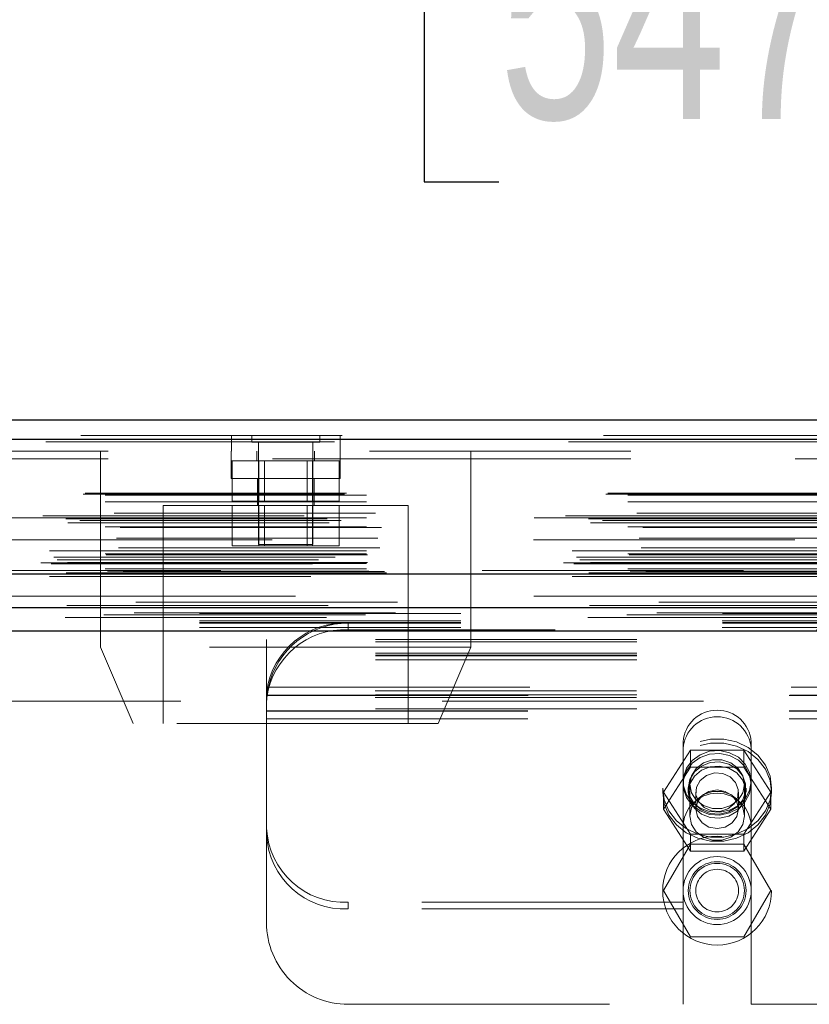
# Model space of a CAD drawing. Header units: inches. Extents: x 0.2 to 10.8, y 0.2 to 8.2.
# Tile 9 of 98: x 3.322 to 3.625, y 2.248 to 2.625. Entities that reach past the tile are written whole.
import ezdxf

# ---------------------------------------------------------------- set-up
doc = ezdxf.new("R2010")
doc.units = ezdxf.units.IN
doc.header["$MEASUREMENT"] = 0
doc.linetypes.add('HIDDEN', pattern=[0.07500000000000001, 0.05, -0.025])
doc.layers.add('DIMENSIONS', color=140, linetype='Continuous')
doc.layers.add('SLD-0', color=179, linetype='Continuous')
doc.styles.add('SLDTEXTSTYLE0', font='TXT', dxfattribs={"width": 0.7})
doc.dimstyles.new('SLDDIMSTYLE0', dxfattribs={"dimtxt": 0.0849609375, "dimasz": 0.13, "dimexe": 0, "dimexo": 0.0625, "dimgap": 0.021240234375, "dimtad": 0, "dimtih": 1, "dimtoh": 1, "dimlfac": 12, "dimrnd": 1e-09, "dimzin": 12, "dimdsep": 46, "dimtxsty": 'SLDTEXTSTYLE0', "dimsah": 1, "dimcen": 0.09, "dimadec": 0, "dimazin": 3, "dimtfac": 1, "dimtofl": 0, "dimtmove": 0, "dimatfit": 3, "dimfxl": 0, "dimfrac": 2, "dimtolj": 1, "dimtzin": 12, "dimarcsym": 0})

# ---------------------------------------------------------------- blocks, each defined once
blk = doc.blocks.new('_D_25')
at = {"layer": 'DIMENSIONS'}
for p, q in [((2.790251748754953, 2.441079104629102), (2.790251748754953, 2.822893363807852)), ((4.585085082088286, 2.441079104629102), (4.585085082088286, 2.822893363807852)), ((2.790251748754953, 2.697893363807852), (3.390614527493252, 2.697893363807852)), ((3.505737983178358, 2.697893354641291), (3.477207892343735, 2.697893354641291)), ((3.477207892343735, 2.697893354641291), (3.477207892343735, 2.562862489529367)), ((3.828886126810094, 2.697893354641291), (3.857416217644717, 2.697893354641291)), ((3.857416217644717, 2.697893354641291), (3.857416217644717, 2.562862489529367)), ((4.585085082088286, 2.697893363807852), (3.944009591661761, 2.697893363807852)), ((3.477207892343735, 2.562862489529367), (3.505737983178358, 2.562862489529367)), ((3.857416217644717, 2.562862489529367), (3.828886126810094, 2.562862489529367))]:
    blk.add_line(p, q, dxfattribs=at)
for points in [[(2.790251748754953, 2.697893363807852), (2.920251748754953, 2.677893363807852), (2.920251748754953, 2.717893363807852)], [(4.585085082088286, 2.697893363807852), (4.455085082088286, 2.717893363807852), (4.455085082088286, 2.677893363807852)]]:
    blk.add_solid(points, dxfattribs=at)
at = {"layer": 'DIMENSIONS', "char_height": 0.08333333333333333, "attachment_point": 1, "style": 'SLDTEXTSTYLE0'}
for s, insert in [('21.54', (3.505737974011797, 2.82433572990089)), ('547.1', (3.505737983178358, 2.670284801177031))]:
    blk.add_mtext(s, dxfattribs=dict(at, insert=insert))

msp = doc.modelspace()

# ---------------------------------------------------------------- linework, layer by layer
at = {"layer": 'SLD-0', "linetype": 'Continuous', "lineweight": 25}
for p, q in [((2.745832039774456, 2.471840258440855), (4.629464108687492, 2.471840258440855)), ((2.74288689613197, 2.464403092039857), (4.632409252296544, 2.464403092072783)), ((2.733802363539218, 2.412882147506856), (4.641493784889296, 2.412882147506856)), ((2.791244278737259, 2.400079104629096), (4.58409255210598, 2.400079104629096)), ((2.791244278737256, 2.391079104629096), (4.58409255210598, 2.391079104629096))]:
    msp.add_line(p, q, dxfattribs=at)
at = {"layer": 'SLD-0', "linetype": 'HIDDEN', "lineweight": 18}
for p, q in [((4.632409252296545, 2.464403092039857), (2.742886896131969, 2.464403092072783)), ((2.74288689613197, 2.463361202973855), (4.632409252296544, 2.463361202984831)), ((4.632409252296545, 2.463361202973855), (2.742886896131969, 2.463361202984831)), ((2.745832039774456, 2.465840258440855), (4.629464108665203, 2.465840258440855)), ((3.403384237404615, 2.465840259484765), (3.403384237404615, 2.459840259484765)), ((3.411168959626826, 2.465840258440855), (3.411168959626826, 2.463236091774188)), ((3.411168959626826, 2.463236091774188), (3.437210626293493, 2.463236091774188)), ((3.413773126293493, 2.463236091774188), (3.413773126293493, 2.424173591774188)), ((3.434606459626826, 2.424173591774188), (3.434606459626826, 2.463236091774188)), ((3.437210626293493, 2.463236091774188), (3.437210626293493, 2.465840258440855)), ((3.445050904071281, 2.459840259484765), (3.445050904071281, 2.465840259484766)), ((4.556217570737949, 2.45984025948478), (2.819134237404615, 2.459840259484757)), ((3.353356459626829, 2.459840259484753), (3.353356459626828, 2.384840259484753)), ((3.40335645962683, 2.459840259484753), (3.403356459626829, 2.449423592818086)), ((3.413148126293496, 2.459840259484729), (3.413148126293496, 2.456090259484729)), ((3.435231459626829, 2.456090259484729), (3.435231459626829, 2.459840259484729)), ((3.445023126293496, 2.449423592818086), (3.445023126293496, 2.459840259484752)), ((3.495023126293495, 2.384840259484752), (3.495023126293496, 2.459840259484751)), ((2.819134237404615, 2.456840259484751), (4.556217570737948, 2.456840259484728)), ((2.819134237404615, 2.456840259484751), (4.556217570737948, 2.456840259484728)), ((4.556217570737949, 2.45684025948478), (2.819134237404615, 2.456840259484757)), ((4.556217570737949, 2.45684025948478), (2.819134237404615, 2.456840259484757)), ((3.40335645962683, 2.456090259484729), (3.445023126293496, 2.456090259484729)), ((3.403693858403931, 2.456090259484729), (3.403693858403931, 2.440673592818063)), ((3.413941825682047, 2.456090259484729), (3.413941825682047, 2.440673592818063)), ((3.416027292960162, 2.456090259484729), (3.416027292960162, 2.440673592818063)), ((3.432352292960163, 2.440673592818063), (3.432352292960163, 2.456090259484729)), ((3.434437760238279, 2.456090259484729), (3.434437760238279, 2.440673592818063)), ((3.444685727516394, 2.456090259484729), (3.444685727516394, 2.440673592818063)), ((3.403356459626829, 2.449423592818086), (3.424189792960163, 2.449423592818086)), ((3.413356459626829, 2.449423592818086), (3.413356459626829, 2.439006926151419)), ((3.424189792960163, 2.449423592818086), (3.445023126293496, 2.449423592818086)), ((3.435023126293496, 2.439006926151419), (3.435023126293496, 2.449423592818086)), ((2.746663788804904, 2.443352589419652), (4.628632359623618, 2.443352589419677)), ((2.747394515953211, 2.443785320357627), (4.627901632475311, 2.443785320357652)), ((2.755111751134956, 2.442951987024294), (4.620184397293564, 2.442951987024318)), ((2.755111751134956, 2.442951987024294), (4.620184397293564, 2.442951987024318)), ((3.403693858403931, 2.440673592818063), (3.413941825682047, 2.440673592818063)), ((3.413941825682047, 2.440673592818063), (3.434437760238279, 2.440673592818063)), ((3.434437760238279, 2.440673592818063), (3.444685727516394, 2.440673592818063)), ((2.755111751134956, 2.440419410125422), (4.620184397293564, 2.440419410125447)), ((3.471064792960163, 2.439006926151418), (3.377314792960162, 2.43900692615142)), ((3.377314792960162, 2.43900692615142), (3.377314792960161, 2.355673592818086)), ((3.403693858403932, 2.439006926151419), (3.403693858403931, 2.423590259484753)), ((3.413941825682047, 2.439006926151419), (3.413941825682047, 2.423590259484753)), ((3.416027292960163, 2.439006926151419), (3.416027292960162, 2.423590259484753)), ((3.432352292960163, 2.423590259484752), (3.432352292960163, 2.439006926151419)), ((3.434437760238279, 2.439006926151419), (3.434437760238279, 2.423590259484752)), ((3.444685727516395, 2.439006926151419), (3.444685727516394, 2.423590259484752)), ((3.471064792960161, 2.355673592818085), (3.471064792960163, 2.439006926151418)), ((2.740058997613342, 2.433919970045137), (4.635237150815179, 2.433919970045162)), ((4.631201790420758, 2.435088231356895), (2.744107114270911, 2.435088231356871)), ((2.745361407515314, 2.433335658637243), (4.629934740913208, 2.433335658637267)), ((2.755111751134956, 2.434384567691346), (4.620184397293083, 2.43438456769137)), ((4.619252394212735, 2.434391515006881), (2.756041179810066, 2.434391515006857)), ((2.758477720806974, 2.436111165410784), (4.61681842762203, 2.436111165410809)), ((2.740840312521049, 2.43246119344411), (4.634448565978, 2.432461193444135)), ((2.755111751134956, 2.430939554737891), (4.620184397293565, 2.430939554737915)), ((2.76087663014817, 2.430621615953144), (4.614411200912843, 2.430621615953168)), ((4.618945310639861, 2.425939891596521), (2.75635035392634, 2.425939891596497)), ((2.759406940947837, 2.426614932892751), (4.615889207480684, 2.426614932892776)), ((2.759406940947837, 2.426614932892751), (4.615889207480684, 2.426614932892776)), ((2.755111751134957, 2.42176894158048), (4.620184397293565, 2.421768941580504)), ((2.760138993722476, 2.422879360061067), (4.615153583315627, 2.422879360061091)), ((3.403693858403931, 2.423590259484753), (3.413941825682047, 2.423590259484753)), ((3.413773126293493, 2.424173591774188), (3.434606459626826, 2.424173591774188)), ((3.413941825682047, 2.423590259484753), (3.434437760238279, 2.423590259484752)), ((3.434437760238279, 2.423590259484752), (3.444685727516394, 2.423590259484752)), ((2.73549530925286, 2.4192454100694), (4.639800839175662, 2.419245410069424)), ((2.736762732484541, 2.418296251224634), (4.638480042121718, 2.418296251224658)), ((4.633814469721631, 2.421645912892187), (2.741472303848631, 2.421645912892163)), ((2.743042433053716, 2.419276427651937), (4.632253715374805, 2.419276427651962)), ((2.755111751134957, 2.420595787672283), (4.620184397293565, 2.420595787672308)), ((2.755111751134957, 2.420595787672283), (4.620184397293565, 2.420595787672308)), ((2.755528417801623, 2.420179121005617), (4.619767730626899, 2.420179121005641)), ((2.730426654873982, 2.417107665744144), (4.644869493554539, 2.417107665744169)), ((2.730426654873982, 2.417107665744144), (4.644869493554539, 2.417107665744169)), ((2.73447244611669, 2.416682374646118), (4.640823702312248, 2.416682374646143)), ((4.640733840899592, 2.417192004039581), (2.734562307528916, 2.417192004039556)), ((2.755111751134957, 2.416845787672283), (4.620184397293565, 2.416845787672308)), ((2.755111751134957, 2.416845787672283), (4.620184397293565, 2.416845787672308)), ((2.755111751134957, 2.414772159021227), (4.620184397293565, 2.414772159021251)), ((2.755111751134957, 2.414772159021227), (4.620184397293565, 2.414772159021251)), ((2.755528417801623, 2.41726245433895), (4.619767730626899, 2.417262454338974)), ((2.733802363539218, 2.411840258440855), (4.641493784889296, 2.411840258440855)), ((2.739245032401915, 2.412806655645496), (4.636051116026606, 2.412806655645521)), ((2.739454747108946, 2.412779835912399), (4.635841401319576, 2.412779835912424)), ((2.740208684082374, 2.413258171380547), (4.635087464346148, 2.413258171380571)), ((2.740208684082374, 2.413258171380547), (4.635087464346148, 2.413258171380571)), ((2.755945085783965, 2.413929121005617), (4.619351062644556, 2.413929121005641)), ((2.755945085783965, 2.413929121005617), (4.619351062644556, 2.413929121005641)), ((2.762024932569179, 2.413858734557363), (4.613271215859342, 2.413858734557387)), ((2.762024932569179, 2.413858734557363), (4.613271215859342, 2.413858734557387)), ((2.762797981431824, 2.413311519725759), (4.612498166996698, 2.413311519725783)), ((2.762797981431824, 2.413311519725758), (4.612498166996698, 2.413311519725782)), ((4.599384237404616, 2.414173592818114), (2.775967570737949, 2.414173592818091)), ((2.766888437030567, 2.40211962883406), (4.608407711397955, 2.402119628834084)), ((2.754642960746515, 2.397268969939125), (4.620639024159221, 2.397268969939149)), ((2.766178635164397, 2.397992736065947), (4.609113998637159, 2.397992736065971)), ((2.791244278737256, 2.397697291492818), (4.584092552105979, 2.397697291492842)), ((2.791168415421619, 2.394882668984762), (4.58416841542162, 2.394882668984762)), ((2.791168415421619, 2.392346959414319), (4.58416841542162, 2.392346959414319)), ((2.791244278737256, 2.394079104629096), (4.58409255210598, 2.394079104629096)), ((3.448085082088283, 2.394079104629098), (3.448085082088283, 2.391543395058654)), ((2.791244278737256, 2.391079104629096), (4.58409255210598, 2.391079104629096)), ((2.791244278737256, 2.391079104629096), (4.58409255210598, 2.391079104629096)), ((2.791244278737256, 2.391079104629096), (4.58409255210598, 2.391079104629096)), ((2.791244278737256, 2.391079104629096), (4.58409255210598, 2.391079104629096)), ((2.791244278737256, 2.391079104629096), (4.58409255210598, 2.391079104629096)), ((3.927251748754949, 2.391543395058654), (3.448085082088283, 2.391543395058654)), ((3.495023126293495, 2.384840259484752), (3.353356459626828, 2.384840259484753)), ((3.353356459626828, 2.384840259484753), (3.365856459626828, 2.355673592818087)), ((3.416835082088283, 2.386932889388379), (3.416835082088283, 2.38777611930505)), ((3.95850174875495, 2.38777611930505), (3.416835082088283, 2.38777611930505)), ((3.95850174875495, 2.386932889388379), (3.416835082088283, 2.386932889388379)), ((3.416835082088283, 2.366647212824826), (3.416835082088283, 2.386932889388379)), ((3.482523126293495, 2.355673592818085), (3.495023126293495, 2.384840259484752)), ((3.95850174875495, 2.382579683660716), (3.416835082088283, 2.382579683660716)), ((3.95850174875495, 2.381776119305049), (3.416835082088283, 2.381776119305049)), ((3.95850174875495, 2.38149504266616), (3.416835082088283, 2.38149504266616)), ((3.95850174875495, 2.380043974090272), (3.416835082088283, 2.380043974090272)), ((3.417554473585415, 2.369495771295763), (3.957782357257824, 2.369495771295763)), ((3.417554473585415, 2.369495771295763), (3.957782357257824, 2.369495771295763)), ((3.95850174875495, 2.366647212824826), (3.416835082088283, 2.366647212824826)), ((3.416835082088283, 2.366380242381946), (3.416835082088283, 2.366647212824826)), ((3.416835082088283, 2.363381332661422), (3.416835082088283, 2.366380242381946)), ((3.416835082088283, 2.366366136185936), (3.95850174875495, 2.366366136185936)), ((3.958394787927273, 2.368098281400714), (3.416942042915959, 2.368098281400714)), ((3.958394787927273, 2.36556257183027), (3.416942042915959, 2.36556257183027)), ((3.417050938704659, 2.366495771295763), (3.95828589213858, 2.366495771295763)), ((4.58409255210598, 2.364245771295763), (2.791244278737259, 2.364245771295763)), ((3.416835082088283, 2.363381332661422), (3.416835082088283, 2.362829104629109)), ((3.416835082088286, 2.362829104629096), (3.416835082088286, 2.357495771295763)), ((3.95850174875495, 2.361209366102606), (3.416835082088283, 2.361209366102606)), ((3.416835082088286, 2.360495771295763), (3.958501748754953, 2.360495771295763)), ((3.416835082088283, 2.360366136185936), (3.95850174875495, 2.360366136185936)), ((3.482523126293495, 2.355673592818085), (3.365856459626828, 2.355673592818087)), ((3.416835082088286, 2.357495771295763), (3.416835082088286, 2.279495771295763)), ((3.416835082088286, 2.357495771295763), (3.958501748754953, 2.357495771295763)), ((3.416835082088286, 2.357495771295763), (3.958501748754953, 2.357495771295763)), ((3.576230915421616, 2.348630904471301), (3.576230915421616, 2.346095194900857)), ((3.602272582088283, 2.348630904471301), (3.602272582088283, 2.346095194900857)), ((3.568755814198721, 2.329391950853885), (3.579003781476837, 2.345478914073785)), ((3.576230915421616, 2.31595410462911), (3.576230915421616, 2.346095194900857)), ((3.579003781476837, 2.345478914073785), (3.579003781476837, 2.338963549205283)), ((3.579003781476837, 2.345478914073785), (3.599499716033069, 2.345478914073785)), ((3.599499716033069, 2.345478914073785), (3.599499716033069, 2.338963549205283)), ((3.599499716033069, 2.345478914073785), (3.609747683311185, 2.329391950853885)), ((3.602272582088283, 2.31595410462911), (3.602272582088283, 2.346095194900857)), ((3.568755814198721, 2.322876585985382), (3.579003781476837, 2.338963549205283)), ((3.579003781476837, 2.338963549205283), (3.599499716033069, 2.338963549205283)), ((3.599499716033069, 2.338963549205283), (3.609747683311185, 2.322876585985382)), ((3.578835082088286, 2.332411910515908), (3.578835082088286, 2.320305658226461)), ((3.599668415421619, 2.320305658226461), (3.599668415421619, 2.332411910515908)), ((3.568418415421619, 2.330976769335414), (3.568418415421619, 2.329391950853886)), ((3.568755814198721, 2.329391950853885), (3.568755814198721, 2.322876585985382)), ((3.579003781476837, 2.313304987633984), (3.568755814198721, 2.329391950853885)), ((3.578210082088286, 2.330976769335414), (3.578210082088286, 2.329391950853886)), ((3.581089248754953, 2.329391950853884), (3.581089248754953, 2.322876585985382)), ((3.597414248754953, 2.322876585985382), (3.597414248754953, 2.329391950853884)), ((3.609747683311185, 2.329391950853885), (3.599499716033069, 2.313304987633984)), ((3.60029341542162, 2.329391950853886), (3.60029341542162, 2.330976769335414)), ((3.609747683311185, 2.329391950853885), (3.609747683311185, 2.322876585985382)), ((3.610085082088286, 2.329391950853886), (3.610085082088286, 2.330976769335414)), ((3.579003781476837, 2.306789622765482), (3.568755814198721, 2.322876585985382)), ((3.609747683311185, 2.322876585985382), (3.599499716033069, 2.306789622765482)), ((3.576230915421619, 2.315954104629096), (3.576230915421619, 2.248245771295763)), ((3.599499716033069, 2.313304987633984), (3.579003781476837, 2.313304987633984)), ((3.579003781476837, 2.313304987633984), (3.579003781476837, 2.306789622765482)), ((3.599499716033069, 2.313304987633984), (3.599499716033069, 2.306789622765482)), ((3.602272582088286, 2.315954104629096), (3.602272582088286, 2.248245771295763)), ((3.579003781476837, 2.309495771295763), (3.568755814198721, 2.291745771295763)), ((3.599499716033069, 2.309495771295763), (3.579003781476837, 2.309495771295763)), ((3.609747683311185, 2.291745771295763), (3.599499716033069, 2.309495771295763)), ((3.599499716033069, 2.306789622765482), (3.579003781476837, 2.306789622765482)), ((3.568755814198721, 2.291745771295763), (3.579003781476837, 2.273995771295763)), ((3.599499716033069, 2.273995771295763), (3.609747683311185, 2.291745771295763)), ((3.448085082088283, 2.284730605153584), (3.448085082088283, 2.287266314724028)), ((3.576230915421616, 2.287266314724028), (3.448085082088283, 2.287266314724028)), ((3.77306424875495, 2.287266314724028), (3.602272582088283, 2.287266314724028)), ((3.576230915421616, 2.284730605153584), (3.448085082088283, 2.284730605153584)), ((3.77306424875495, 2.284730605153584), (3.602272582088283, 2.284730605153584)), ((3.579003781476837, 2.273995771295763), (3.599499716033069, 2.273995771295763)), ((3.448085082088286, 2.248245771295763), (3.576230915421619, 2.248245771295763)), ((3.602272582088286, 2.248245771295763), (3.773064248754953, 2.248245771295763))]:
    msp.add_line(p, q, dxfattribs=at)
at = {"layer": 'SLD-0', "linetype": 'HIDDEN', "lineweight": 18, "flags": 128}
for points in [[(4.627900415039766, 2.404388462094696), (3.702929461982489, 2.4043888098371), (2.747398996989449, 2.404388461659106)], [(4.619131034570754, 2.404406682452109), (3.70292946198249, 2.404406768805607), (2.756161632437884, 2.404406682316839)], [(4.640434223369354, 2.400848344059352), (3.647469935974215, 2.400848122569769), (2.734855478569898, 2.40084834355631)], [(4.640441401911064, 2.400848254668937), (3.765852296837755, 2.400845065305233), (2.734856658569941, 2.400848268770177)], [(2.739738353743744, 2.396152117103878), (3.67233925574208, 2.39615134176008), (4.635572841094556, 2.396152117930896)], [(2.766183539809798, 2.397992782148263), (3.672356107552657, 2.397993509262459), (4.609139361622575, 2.397992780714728)], [(2.791244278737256, 2.394261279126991), (3.672339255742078, 2.394260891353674), (4.58409255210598, 2.394261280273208)], [(3.568418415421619, 2.330976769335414), (3.569023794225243, 2.326458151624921), (3.570804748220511, 2.322202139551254), (3.573657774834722, 2.318456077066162), (3.577417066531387, 2.315437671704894), (3.581864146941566, 2.31332234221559), (3.5867405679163, 2.312233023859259), (3.591762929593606, 2.312233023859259), (3.596639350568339, 2.31332234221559), (3.601086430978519, 2.315437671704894), (3.604845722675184, 2.318456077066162), (3.607698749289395, 2.322202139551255), (3.609479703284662, 2.326458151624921), (3.610085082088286, 2.330976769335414), (3.609479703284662, 2.335495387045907), (3.607698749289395, 2.339751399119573), (3.604845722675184, 2.343497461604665), (3.601086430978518, 2.346515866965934), (3.596639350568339, 2.348631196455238), (3.591762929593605, 2.349720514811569), (3.5867405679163, 2.349720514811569), (3.581864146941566, 2.348631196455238), (3.577417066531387, 2.346515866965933), (3.573657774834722, 2.343497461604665), (3.570804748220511, 2.339751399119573), (3.569023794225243, 2.335495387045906), (3.568418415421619, 2.330976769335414)], [(3.568418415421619, 2.329391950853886), (3.569023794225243, 2.324873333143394), (3.570804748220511, 2.320617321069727), (3.573657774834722, 2.316871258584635), (3.577417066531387, 2.313852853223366), (3.581864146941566, 2.311737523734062), (3.5867405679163, 2.310648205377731), (3.591762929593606, 2.310648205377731), (3.596639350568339, 2.311737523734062), (3.601086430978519, 2.313852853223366), (3.604845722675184, 2.316871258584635), (3.607698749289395, 2.320617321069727), (3.609479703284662, 2.324873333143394), (3.610085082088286, 2.329391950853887), (3.609479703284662, 2.33391056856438), (3.607698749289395, 2.338166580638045), (3.604845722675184, 2.341912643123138), (3.601086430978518, 2.344931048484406), (3.596639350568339, 2.34704637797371), (3.591762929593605, 2.348135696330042), (3.5867405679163, 2.348135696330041), (3.581864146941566, 2.34704637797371), (3.577417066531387, 2.344931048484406), (3.573657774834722, 2.341912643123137), (3.570804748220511, 2.338166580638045), (3.569023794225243, 2.333910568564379), (3.568418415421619, 2.329391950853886)], [(3.602272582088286, 2.333512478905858), (3.60169410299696, 2.33003410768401), (3.600010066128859, 2.326864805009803), (3.597370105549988, 2.324286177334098), (3.594008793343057, 2.322527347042), (3.590224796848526, 2.321744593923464), (3.58635434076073, 2.322007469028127), (3.582741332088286, 2.323292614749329), (3.579706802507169, 2.325485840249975), (3.577520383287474, 2.328392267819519), (3.576376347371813, 2.331753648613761), (3.576376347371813, 2.335271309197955), (3.577520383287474, 2.338632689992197), (3.579706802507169, 2.341539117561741), (3.582741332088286, 2.343732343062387), (3.58635434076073, 2.345017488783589), (3.590224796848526, 2.345280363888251), (3.594008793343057, 2.344497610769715), (3.597370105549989, 2.342738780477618), (3.600010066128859, 2.340160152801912), (3.60169410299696, 2.336990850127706), (3.602272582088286, 2.333512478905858)], [(3.602272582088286, 2.332411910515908), (3.60169410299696, 2.32893353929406), (3.600010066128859, 2.325764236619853), (3.597370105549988, 2.323185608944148), (3.594008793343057, 2.321426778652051), (3.590224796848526, 2.320644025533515), (3.58635434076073, 2.320906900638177), (3.582741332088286, 2.32219204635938), (3.579706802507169, 2.324385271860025), (3.577520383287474, 2.32729169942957), (3.576376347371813, 2.330653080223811), (3.576376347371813, 2.334170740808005), (3.577520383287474, 2.337532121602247), (3.579706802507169, 2.340438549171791), (3.582741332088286, 2.342631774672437), (3.58635434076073, 2.34391692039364), (3.590224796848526, 2.344179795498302), (3.594008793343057, 2.343397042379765), (3.597370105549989, 2.341638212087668), (3.600010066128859, 2.339059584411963), (3.60169410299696, 2.335890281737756), (3.602272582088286, 2.332411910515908)], [(3.578210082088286, 2.330976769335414), (3.578808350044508, 2.3277274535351), (3.580538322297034, 2.32483025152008), (3.583212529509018, 2.322599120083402), (3.58654117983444, 2.321275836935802), (3.59016356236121, 2.321003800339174), (3.593687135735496, 2.321812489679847), (3.596730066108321, 2.323614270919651), (3.598962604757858, 2.326213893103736), (3.600142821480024, 2.329329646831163), (3.600142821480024, 2.332623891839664), (3.598962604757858, 2.335739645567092), (3.59673006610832, 2.338339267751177), (3.593687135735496, 2.340141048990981), (3.59016356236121, 2.340949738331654), (3.58654117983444, 2.340677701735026), (3.583212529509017, 2.339354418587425), (3.580538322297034, 2.337123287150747), (3.578808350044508, 2.334226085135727), (3.578210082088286, 2.330976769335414)], [(3.578210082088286, 2.329391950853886), (3.578808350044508, 2.326142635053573), (3.580538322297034, 2.323245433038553), (3.583212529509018, 2.321014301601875), (3.58654117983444, 2.319691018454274), (3.59016356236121, 2.319418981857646), (3.593687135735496, 2.320227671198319), (3.596730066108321, 2.322029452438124), (3.598962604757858, 2.324629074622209), (3.600142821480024, 2.327744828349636), (3.600142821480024, 2.331039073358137), (3.598962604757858, 2.334154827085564), (3.59673006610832, 2.336754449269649), (3.593687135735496, 2.338556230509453), (3.59016356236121, 2.339364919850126), (3.58654117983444, 2.339092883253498), (3.583212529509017, 2.337769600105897), (3.580538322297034, 2.335538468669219), (3.578808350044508, 2.332641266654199), (3.578210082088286, 2.329391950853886)], [(3.599668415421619, 2.332411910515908), (3.599040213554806, 2.329182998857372), (3.597231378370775, 2.326343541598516), (3.594460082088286, 2.324236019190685), (3.591060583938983, 2.323114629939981), (3.587442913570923, 2.323114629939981), (3.58404341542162, 2.324236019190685), (3.58127211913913, 2.326343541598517), (3.579463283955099, 2.329182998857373), (3.578835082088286, 2.332411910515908), (3.579463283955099, 2.335640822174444), (3.58127211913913, 2.3384802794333), (3.58404341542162, 2.340587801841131), (3.587442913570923, 2.341709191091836), (3.591060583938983, 2.341709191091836), (3.594460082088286, 2.340587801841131), (3.597231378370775, 2.3384802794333), (3.599040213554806, 2.335640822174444), (3.599668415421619, 2.332411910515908)], [(3.593332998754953, 2.32298532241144), (3.590317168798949, 2.32205750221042), (3.587139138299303, 2.322246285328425), (3.584282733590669, 2.323522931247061), (3.582182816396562, 2.325693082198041), (3.581159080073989, 2.328426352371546), (3.581367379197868, 2.331306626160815), (3.582776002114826, 2.333895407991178), (3.585170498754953, 2.335798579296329), (3.588186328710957, 2.33672639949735), (3.591364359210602, 2.336537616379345), (3.594220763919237, 2.335260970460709), (3.596320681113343, 2.333090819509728), (3.597344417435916, 2.330357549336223), (3.597136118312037, 2.327477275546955), (3.59572749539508, 2.324888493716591), (3.593332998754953, 2.32298532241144)], [(3.599668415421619, 2.320305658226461), (3.599040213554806, 2.317076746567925), (3.597231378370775, 2.314237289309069), (3.594460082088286, 2.312129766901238), (3.591060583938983, 2.311008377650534), (3.587442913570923, 2.311008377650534), (3.58404341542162, 2.312129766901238), (3.58127211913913, 2.314237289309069), (3.579463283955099, 2.317076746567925), (3.578835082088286, 2.320305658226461), (3.579463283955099, 2.323534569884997), (3.58127211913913, 2.326374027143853), (3.58404341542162, 2.328481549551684), (3.587442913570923, 2.329602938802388), (3.591060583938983, 2.329602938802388), (3.594460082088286, 2.328481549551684), (3.597231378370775, 2.326374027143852), (3.599040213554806, 2.323534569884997), (3.599668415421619, 2.320305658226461)], [(3.597414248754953, 2.322876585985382), (3.596792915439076, 2.320045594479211), (3.595023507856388, 2.317645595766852), (3.592375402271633, 2.31604196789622), (3.589251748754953, 2.315478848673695), (3.586128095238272, 2.31604196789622), (3.583479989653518, 2.317645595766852), (3.581710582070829, 2.320045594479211), (3.581089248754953, 2.322876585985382), (3.581710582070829, 2.325707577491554), (3.583479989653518, 2.328107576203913), (3.586128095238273, 2.329711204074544), (3.589251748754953, 2.330274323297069), (3.592375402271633, 2.329711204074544), (3.595023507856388, 2.328107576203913), (3.596792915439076, 2.325707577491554), (3.597414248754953, 2.322876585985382)]]:
    msp.add_lwpolyline(points, dxfattribs=at)
at = {"layer": 'SLD-0', "linetype": 'HIDDEN', "lineweight": 18}
for radius in [0.02083333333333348, 0.01302083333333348, 0.01104166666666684, 0.01041666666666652, 0.008162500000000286]:
    msp.add_circle((3.589251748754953, 2.291745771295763), radius, dxfattribs=at)
for centre, radius, start, end in [((3.446843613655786, 2.363911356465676), 0.0301932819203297, 87.64348374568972, 172.0290646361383), ((3.448085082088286, 2.362829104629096), 0.03125000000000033, 90, 167.682234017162), ((3.446843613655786, 2.361375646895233), 0.03019328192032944, 87.6434837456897, 172.0290646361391), ((3.589251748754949, 2.347700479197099), 0.01305403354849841, 4.087218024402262, 175.9127819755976), ((3.589251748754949, 2.345164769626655), 0.01305403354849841, 4.087218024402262, 175.9127819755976), ((3.589251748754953, 2.315954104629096), 0.01302083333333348, 0, 180), ((3.446689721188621, 2.317128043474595), 0.02989431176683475, 182.9521409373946, 272.6753367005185), ((3.446689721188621, 2.31459233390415), 0.02989431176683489, 182.9521409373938, 272.6753367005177), ((3.448085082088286, 2.279495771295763), 0.03125000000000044, 180, 270.0000000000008)]:
    msp.add_arc(centre, radius, start, end, dxfattribs=at)
for points, knots in [([(3.417554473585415, 2.369495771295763), (3.417469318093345, 2.36910579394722), (3.417393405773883, 2.368721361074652), (3.417263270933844, 2.367997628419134), (3.417210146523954, 2.367664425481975), (3.417086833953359, 2.366827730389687), (3.417050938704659, 2.366495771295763), (3.417050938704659, 2.366495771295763)], [0, 0, 0, 0, 0.2500000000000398, 0.2500000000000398, 0.5000000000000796, 0.5000000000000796, 1, 1, 1, 1]), ([(3.416835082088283, 2.366380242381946), (3.416835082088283, 2.366405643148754), (3.416835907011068, 2.366464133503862), (3.416841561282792, 2.366645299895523), (3.416846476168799, 2.366768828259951), (3.416862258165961, 2.367067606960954), (3.416873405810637, 2.367247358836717), (3.416902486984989, 2.367644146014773), (3.416920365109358, 2.367861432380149), (3.416942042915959, 2.368098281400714)], [0, 0, 0, 0, 0.25, 0.25, 0.5, 0.5, 0.75, 0.75, 1, 1, 1, 1]), ([(3.417050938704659, 2.366495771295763), (3.417050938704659, 2.366495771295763), (3.417040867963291, 2.366413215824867), (3.417005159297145, 2.366089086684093), (3.416979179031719, 2.365843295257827), (3.416924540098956, 2.365213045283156), (3.416895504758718, 2.364824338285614), (3.416850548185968, 2.363912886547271), (3.416835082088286, 2.363399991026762), (3.416835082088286, 2.362829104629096)], [0, 0, 0, 0, 0.25, 0.25, 0.5, 0.5, 0.75, 0.75, 1, 1, 1, 1])]:
    msp.add_open_spline(points, degree=3, knots=knots, dxfattribs=at)

# ---------------------------------------------------------------- dimensions: what is measured, and where the dimension line sits
at = {"layer": 'DIMENSIONS'}
dim = msp.add_linear_dim(base=(4.585085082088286, 2.697893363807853), p1=(2.790251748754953, 2.391079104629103), p2=(4.585085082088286, 2.391079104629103), dimstyle='SLDDIMSTYLE0', dxfattribs=at)
dim.commit()
dim.dimension.update_dxf_attribs({"geometry": '_D_25', "text_midpoint": (3.667312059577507, 2.697893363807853), "dimtype": 160})

doc.saveas('drawing.dxf')
